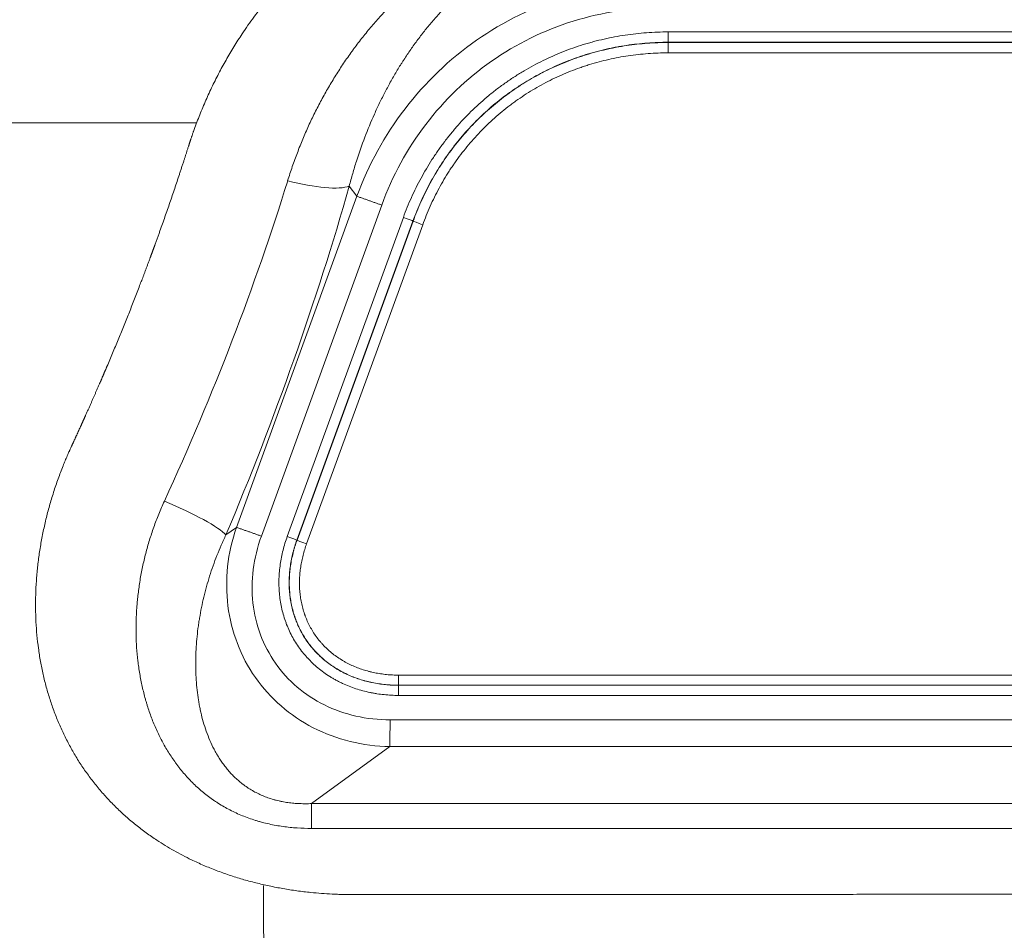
# Model space of a CAD drawing. Header units: millimetres. Extents: x 0 to 594, y 0 to 420.
# Tile 193 of 256: x 238 to 253, y 350 to 364. Entities that reach past the tile are written whole.
import ezdxf

# ---------------------------------------------------------------- set-up
doc = ezdxf.new("R2010")
doc.units = ezdxf.units.MM
doc.layers.add('1', color=7, linetype='Continuous', true_color=0xffffff)
doc.styles.add('Arial Unicode MS', font='txt')
doc.dimstyles.get("Standard").update_dxf_attribs({"dimtxt": 0.18, "dimasz": 0.18, "dimexe": 0.18, "dimexo": 0.0625, "dimgap": 0.09, "dimtad": 0, "dimtih": 1, "dimtoh": 1, "dimdec": 4, "dimzin": 0, "dimdsep": 46, "dimtxsty": 'Standard', "dimcen": 0.09, "dimadec": 0, "dimazin": 0, "dimtfac": 1, "dimtdec": 4, "dimtofl": 0, "dimtmove": 0, "dimatfit": 3, "dimfxl": 0, "dimtolj": 1, "dimtzin": 0, "dimarcsym": 0})

# ---------------------------------------------------------------- blocks, each defined once
blk = doc.blocks.new('_U0')
at = {"layer": '1', "color": 18, "lineweight": 13}
for p, q in [((147.657, 304.172), (147.657, 390.192)), ((305.847, 301.392), (305.847, 390.192)), ((147.657, 388.192), (198.852, 388.192)), ((305.847, 388.192), (254.652, 388.192))]:
    blk.add_line(p, q, dxfattribs=at)
at = {"layer": '1', "color": 18}
for points in [[(147.657, 388.192), (151.157, 389.13), (151.157, 387.254)], [(305.847, 388.192), (302.347, 387.254), (302.347, 389.13)]]:
    blk.add_solid(points, dxfattribs=at)
at = {"layer": '1', "color": 18, "linetype": 'Continuous', "lineweight": 13, "char_height": 3.5, "attachment_point": 7, "line_spacing_factor": 1.047437, "style": 'Arial Unicode MS'}
for s, insert in [('\\fArial Unicode MS|b0|i0;\\W1.0000;3.16', (200.537, 385.556)), ('\\fArial Unicode MS|b0|i0;\\W1.0000;LIFT POINT SPAN', (213.204, 385.556))]:
    blk.add_mtext(s, dxfattribs=dict(at, insert=insert))

msp = doc.modelspace()

# ---------------------------------------------------------------- linework, layer by layer
at = {"layer": '1', "color": 155, "linetype": 'Continuous', "lineweight": 13}
for p, q in [((263.993, 363.353), (247.769, 363.353)), ((247.769, 363.202), (263.993, 363.202)), ((247.769, 363.199), (247.769, 363.202)), ((263.992, 363.199), (247.769, 363.199)), ((247.768, 363.047), (263.992, 363.047)), ((243.102, 361.098), (243.214, 360.949)), ((243.214, 360.949), (241.451, 356.106)), ((241.817, 355.978), (243.579, 360.82)), ((243.894, 360.64), (242.196, 355.973)), ((242.336, 355.92), (244.035, 360.587)), ((244.037, 360.586), (242.338, 355.919)), ((242.478, 355.865), (244.177, 360.533)), ((244.037, 360.586), (244.035, 360.587)), ((241.451, 356.106), (241.298, 355.995)), ((242.338, 355.919), (242.336, 355.92)), ((260.047, 353.945), (243.823, 353.945)), ((243.824, 353.797), (260.048, 353.797)), ((243.824, 353.797), (243.824, 353.795)), ((260.048, 353.795), (243.824, 353.795)), ((243.824, 353.647), (260.048, 353.647)), ((260.11, 353.29), (243.699, 353.29)), ((242.551, 352.065), (243.698, 352.898)), ((243.698, 352.898), (260.109, 352.898)), ((260.658, 352.065), (242.551, 352.065)), ((242.549, 351.702), (260.656, 351.702))]:
    msp.add_line(p, q, dxfattribs=at)
for centre, major_axis, ratio, start_param, end_param in [((247.769, 363.351), (0, 0.15), 0.003491, 3.207915, 4.726352), ((247.769, 363.049), (0, -0.15), 0.003491, 3.207915, 4.726352), ((237.225, 358.327), (-5, -11.151), 0.298494, 1.539715, 1.959872), ((238.123, 357.996), (-4.935, -12.171), 0.28165, 1.520371, 1.940529), ((242.205, 361.43), (-0.962, 0.273), 0.245082, 1.63672, 2.836834), ((243.894, 360.638), (-0.141, 0.051), 0.014314, 3.195448, 4.713884), ((244.177, 360.535), (-0.141, 0.051), 0.014314, 0.053855, 1.572292), ((240.4, 356.326), (-0.921, 0.389), 0.149523, 3.440231, 4.779148), ((242.195, 355.971), (-0.141, 0.051), 0.014314, 3.195448, 4.713884), ((242.479, 355.867), (-0.141, 0.051), 0.014314, 0.053855, 1.572292), ((243.824, 353.947), (0, -0.15), 0.003491, 4.726352, 6.244788), ((243.824, 353.645), (0, 0.15), 0.003491, 4.726352, 6.244788), ((242.552, 351.113), (0, 1), 0.003491, 0.310669, 0.941033)]:
    msp.add_ellipse(centre, major_axis=major_axis, ratio=ratio, start_param=start_param, end_param=end_param, dxfattribs=at)
for points, knots in [([(332.998, 371.344), (332.737, 371.347), (332.131, 371.351), (331.184, 371.353), (330.164, 371.356), (329.165, 371.359), (327.765, 371.363), (325.995, 371.367), (323.764, 371.373), (321.541, 371.378), (319.344, 371.383), (317.267, 371.388), (315.318, 371.392), (313.506, 371.395), (311.878, 371.399), (310.387, 371.402), (307.308, 371.407), (302.515, 371.416), (290.286, 371.434), (275.481, 371.44), (258.167, 371.4), (244.052, 371.34), (231.434, 371.257), (220.314, 371.164), (210.692, 371.068), (201.074, 370.951), (191.461, 370.81), (183.779, 370.672), (178.024, 370.554), (174.191, 370.472), (170.36, 370.375), (166.545, 370.243), (162.805, 370.056), (159.199, 369.806), (156.382, 369.548), (154.302, 369.319), (152.839, 369.142), (151.242, 368.928), (149.577, 368.682), (147.852, 368.401), (146.099, 368.09), (144.199, 367.72), (142.007, 367.254), (139.509, 366.669), (136.69, 365.938), (133.68, 365.077), (130.486, 364.07), (127.505, 363.044), (125.605, 362.322), (124.818, 362.012)], [0, 0, 0, 0, 0.003721, 0.00868, 0.013542, 0.018304, 0.022968, 0.033571, 0.043626, 0.054881, 0.065359, 0.075059, 0.084591, 0.093231, 0.100978, 0.107868, 0.114557, 0.145018, 0.176424, 0.289481, 0.356777, 0.424073, 0.491369, 0.537252, 0.583136, 0.62902, 0.674902, 0.720772, 0.739113, 0.757449, 0.775791, 0.794145, 0.812296, 0.829653, 0.846177, 0.853043, 0.859807, 0.867433, 0.876285, 0.884099, 0.89267, 0.901997, 0.912079, 0.925067, 0.939123, 0.954248, 0.970443, 0.987707, 1, 1, 1, 1]), ([(332.987, 370.435), (332.896, 370.436), (332.76, 370.436), (332.579, 370.436), (331.761, 370.439), (330.262, 370.443), (322.994, 370.463), (310.639, 370.489), (296.104, 370.512), (284.475, 370.519), (275.754, 370.516), (267.033, 370.503), (258.311, 370.479), (249.59, 370.444), (240.869, 370.398), (232.147, 370.34), (223.426, 370.27), (214.706, 370.187), (205.988, 370.09), (197.273, 369.974), (190.015, 369.86), (184.212, 369.755), (180.588, 369.683), (177.69, 369.623), (174.793, 369.56), (171.173, 369.474), (166.835, 369.328), (162.503, 369.108), (158.181, 368.784), (153.875, 368.334), (150.306, 367.833), (147.466, 367.353), (144.637, 366.82), (141.124, 366.053), (136.951, 364.978), (133.512, 363.959), (130.786, 363.071), (129.115, 362.494), (128.125, 362.138), (127.81, 362.023)], [0, 0, 0, 0, 0.001316, 0.001976, 0.002636, 0.013193, 0.023751, 0.108212, 0.192672, 0.234902, 0.277133, 0.319363, 0.361593, 0.403823, 0.446054, 0.488284, 0.530514, 0.572745, 0.614975, 0.657205, 0.699435, 0.720551, 0.741666, 0.752223, 0.762781, 0.783896, 0.805011, 0.826126, 0.847241, 0.868356, 0.889472, 0.900029, 0.910587, 0.931702, 0.952817, 0.973932, 0.98449, 0.995047, 1, 1, 1, 1]), ([(247.138, 365.204), (247.062, 365.204), (246.912, 365.201), (246.69, 365.186), (246.469, 365.161), (246.251, 365.125), (246.036, 365.079), (245.894, 365.042), (245.805, 365.017), (245.788, 365.011), (245.761, 365.003), (245.753, 365.001), (245.735, 364.995), (245.691, 364.982), (245.648, 364.967), (245.544, 364.932), (245.476, 364.907), (245.342, 364.854), (245.21, 364.798), (245.017, 364.706), (244.829, 364.605), (244.707, 364.533), (244.617, 364.476), (244.588, 364.457), (244.551, 364.433), (244.543, 364.428), (244.528, 364.418), (244.506, 364.404), (244.484, 364.389), (244.412, 364.339), (244.355, 364.298), (244.243, 364.214), (244.188, 364.171), (244.081, 364.083), (244.028, 364.038), (243.924, 363.947), (243.873, 363.9), (243.774, 363.805), (243.725, 363.756), (243.628, 363.657), (243.534, 363.556), (243.397, 363.399), (243.31, 363.29), (243.245, 363.208), (243.224, 363.18), (243.198, 363.145), (243.192, 363.138), (243.182, 363.124), (243.166, 363.103), (243.109, 363.025), (243.059, 362.953), (242.981, 362.837), (242.943, 362.779), (242.869, 362.66), (242.797, 362.541), (242.694, 362.357), (242.597, 362.17), (242.506, 361.98), (242.421, 361.785), (242.342, 361.586), (242.268, 361.384), (242.223, 361.246), (242.201, 361.176)], [0, 0, 0, 0, 0.03125, 0.0625, 0.09375, 0.125, 0.15625, 0.1875, 0.1875, 0.195312, 0.195312, 0.199219, 0.199219, 0.203125, 0.21875, 0.21875, 0.25, 0.25, 0.28125, 0.3125, 0.34375, 0.375, 0.375, 0.390625, 0.390625, 0.394531, 0.394531, 0.398437, 0.40625, 0.40625, 0.4375, 0.4375, 0.46875, 0.46875, 0.5, 0.5, 0.53125, 0.53125, 0.5625, 0.5625, 0.59375, 0.625, 0.65625, 0.65625, 0.671875, 0.671875, 0.675781, 0.675781, 0.679687, 0.6875, 0.71875, 0.71875, 0.75, 0.75, 0.78125, 0.8125, 0.84375, 0.875, 0.90625, 0.9375, 0.96875, 1, 1, 1, 1]), ([(243.102, 361.098), (243.118, 361.16), (243.152, 361.282), (243.188, 361.402), (243.245, 361.58), (243.286, 361.697), (243.373, 361.926), (243.42, 362.039), (243.495, 362.205), (243.546, 362.315), (243.6, 362.423), (243.656, 362.53), (243.685, 362.583), (243.744, 362.689), (243.774, 362.741), (243.82, 362.818), (243.844, 362.857), (243.872, 362.901), (243.884, 362.92), (243.893, 362.933), (243.897, 362.94), (243.934, 362.996), (244.001, 363.096), (244.07, 363.193), (244.142, 363.289), (244.178, 363.336), (244.253, 363.429), (244.291, 363.474), (244.369, 363.564), (244.408, 363.608), (244.49, 363.695), (244.531, 363.738), (244.616, 363.822), (244.659, 363.863), (244.748, 363.943), (244.793, 363.983), (244.886, 364.06), (244.934, 364.098), (244.989, 364.14), (244.995, 364.145), (245.007, 364.154), (245.026, 364.168), (245.069, 364.199), (245.107, 364.226), (245.183, 364.278), (245.234, 364.311), (245.339, 364.376), (245.393, 364.407), (245.502, 364.467), (245.557, 364.495), (245.67, 364.549), (245.728, 364.575), (245.846, 364.624), (245.906, 364.647), (245.976, 364.671), (245.983, 364.673), (245.999, 364.679), (246.022, 364.686), (246.076, 364.704), (246.123, 364.718), (246.217, 364.745), (246.281, 364.761), (246.409, 364.789), (246.473, 364.801), (246.604, 364.822), (246.67, 364.831), (246.77, 364.841), (246.803, 364.844), (246.845, 364.847), (246.853, 364.847), (246.87, 364.848), (246.896, 364.85), (246.988, 364.855), (247.072, 364.856), (247.14, 364.855)], [0, 0, 0, 0, 0.03125, 0.0625, 0.0625, 0.125, 0.125, 0.1875, 0.1875, 0.21875, 0.25, 0.25, 0.28125, 0.28125, 0.3125, 0.3125, 0.328125, 0.335937, 0.339844, 0.339844, 0.34375, 0.34375, 0.375, 0.40625, 0.40625, 0.4375, 0.4375, 0.46875, 0.46875, 0.5, 0.5, 0.53125, 0.53125, 0.5625, 0.5625, 0.59375, 0.59375, 0.625, 0.625, 0.628906, 0.628906, 0.632812, 0.640625, 0.65625, 0.65625, 0.6875, 0.6875, 0.71875, 0.71875, 0.75, 0.75, 0.78125, 0.78125, 0.8125, 0.8125, 0.816406, 0.816406, 0.820313, 0.828125, 0.84375, 0.84375, 0.875, 0.875, 0.90625, 0.90625, 0.9375, 0.9375, 0.953125, 0.953125, 0.957031, 0.957031, 0.960938, 0.96875, 1, 1, 1, 1]), ([(242.729, 364.648), (242.721, 364.641), (242.707, 364.629), (242.686, 364.611), (242.665, 364.594), (242.637, 364.57), (242.601, 364.54), (242.546, 364.491), (242.477, 364.428), (242.386, 364.344), (242.289, 364.249), (242.185, 364.142), (242.05, 363.997), (241.889, 363.809), (241.706, 363.573), (241.548, 363.348), (241.413, 363.137), (241.298, 362.943), (241.189, 362.743), (241.087, 362.538), (240.992, 362.329), (240.919, 362.152), (240.863, 362.008), (240.835, 361.929), (240.817, 361.881), (240.811, 361.862), (240.805, 361.844), (240.798, 361.826), (240.792, 361.807), (240.787, 361.793), (240.783, 361.782), (240.781, 361.774), (240.778, 361.767), (240.776, 361.759), (240.773, 361.751), (240.77, 361.742), (240.767, 361.734), (240.765, 361.725), (240.762, 361.716), (240.759, 361.707), (240.756, 361.698), (240.753, 361.688), (240.75, 361.681), (240.749, 361.678)], [0, 0, 0, 0, 0.009081, 0.015626, 0.023236, 0.031251, 0.04694, 0.062503, 0.093737, 0.125005, 0.166613, 0.208274, 0.250008, 0.333213, 0.416496, 0.499997, 0.562422, 0.624858, 0.687363, 0.749996, 0.812489, 0.874995, 0.906245, 0.937497, 0.942669, 0.947856, 0.953057, 0.958273, 0.963504, 0.968749, 0.970786, 0.972884, 0.975043, 0.977263, 0.979545, 0.981887, 0.984291, 0.986757, 0.989283, 0.99187, 0.994519, 0.997229, 1, 1, 1, 1]), ([(247.707, 364.095), (247.215, 364.093), (246.727, 364.017), (245.799, 363.725), (245.36, 363.509), (244.568, 362.954), (244.214, 362.615), (243.623, 361.844), (243.384, 361.411), (243.214, 360.949)], [0, 0, 0, 0, 0.25, 0.25, 0.5, 0.5, 0.75, 0.75, 1, 1, 1, 1]), ([(243.579, 360.82), (243.734, 361.247), (243.952, 361.646), (244.494, 362.357), (244.819, 362.669), (245.547, 363.179), (245.951, 363.377), (246.804, 363.643), (247.254, 363.711), (247.708, 363.711)], [0, 0, 0, 0, 0.25, 0.25, 0.5, 0.5, 0.75, 0.75, 1, 1, 1, 1]), ([(247.769, 363.353), (247.664, 363.353), (247.453, 363.346), (247.244, 363.322), (247.037, 363.291), (246.934, 363.272), (246.78, 363.237), (246.729, 363.225), (246.652, 363.204), (246.627, 363.197), (246.589, 363.186), (246.576, 363.182), (246.551, 363.175), (246.538, 363.171), (246.424, 363.136), (246.325, 363.101), (246.13, 363.023), (246.034, 362.981), (245.893, 362.912), (245.8, 362.864), (245.662, 362.787), (245.572, 362.731), (245.517, 362.695), (245.506, 362.688), (245.484, 362.674), (245.45, 362.652), (245.418, 362.629), (245.353, 362.584), (245.268, 362.522), (245.186, 362.457), (245.065, 362.357), (244.909, 362.218), (244.764, 362.067), (244.66, 361.949), (244.626, 361.909), (244.576, 361.848), (244.551, 361.817), (244.522, 361.781), (244.51, 361.765), (244.502, 361.755), (244.498, 361.749), (244.462, 361.702), (244.4, 361.617), (244.341, 361.529), (244.256, 361.397), (244.203, 361.307), (244.103, 361.123), (244.056, 361.029), (243.97, 360.837), (243.931, 360.74), (243.894, 360.64)], [0, 0, 0, 0, 0.0625, 0.125, 0.125, 0.1875, 0.1875, 0.21875, 0.21875, 0.234375, 0.234375, 0.242187, 0.242187, 0.25, 0.25, 0.3125, 0.3125, 0.375, 0.375, 0.40625, 0.4375, 0.46875, 0.46875, 0.476562, 0.476562, 0.484375, 0.5, 0.5, 0.53125, 0.5625, 0.5625, 0.625, 0.6875, 0.6875, 0.71875, 0.71875, 0.734375, 0.742187, 0.746094, 0.746094, 0.75, 0.75, 0.78125, 0.8125, 0.8125, 0.875, 0.875, 0.9375, 0.9375, 1, 1, 1, 1]), ([(244.035, 360.587), (244.07, 360.683), (244.146, 360.871), (244.235, 361.052), (244.331, 361.229), (244.383, 361.316), (244.465, 361.443), (244.521, 361.527), (244.581, 361.609), (244.616, 361.655), (244.619, 361.66), (244.627, 361.67), (244.639, 361.685), (244.666, 361.72), (244.69, 361.75), (244.738, 361.809), (244.771, 361.847), (244.872, 361.961), (245.011, 362.106), (245.161, 362.24), (245.277, 362.336), (245.356, 362.399), (245.438, 362.459), (245.5, 362.503), (245.532, 362.524), (245.564, 362.545), (245.579, 362.556), (245.585, 362.559), (245.596, 362.566), (245.644, 362.597), (245.692, 362.627), (245.823, 362.705), (245.912, 362.753), (246.093, 362.842), (246.186, 362.882), (246.373, 362.957), (246.469, 362.991), (246.578, 363.025), (246.59, 363.028), (246.615, 363.036), (246.627, 363.039), (246.664, 363.05), (246.688, 363.057), (246.762, 363.077), (246.811, 363.089), (246.886, 363.106), (246.923, 363.114), (246.961, 363.122), (246.986, 363.127), (246.998, 363.129), (247.061, 363.141), (247.111, 363.149), (247.262, 363.172), (247.363, 363.183), (247.565, 363.198), (247.667, 363.202), (247.769, 363.202)], [0, 0, 0, 0, 0.0625, 0.125, 0.125, 0.1875, 0.1875, 0.21875, 0.25, 0.25, 0.253906, 0.253906, 0.257813, 0.265625, 0.28125, 0.28125, 0.3125, 0.3125, 0.375, 0.4375, 0.4375, 0.46875, 0.5, 0.5, 0.515625, 0.523438, 0.523438, 0.527344, 0.527344, 0.53125, 0.5625, 0.5625, 0.625, 0.625, 0.6875, 0.6875, 0.75, 0.75, 0.757812, 0.757812, 0.765625, 0.765625, 0.78125, 0.78125, 0.8125, 0.8125, 0.828125, 0.835937, 0.835937, 0.84375, 0.84375, 0.875, 0.875, 0.9375, 0.9375, 1, 1, 1, 1]), ([(247.769, 363.199), (247.667, 363.199), (247.565, 363.195), (247.363, 363.18), (247.262, 363.169), (247.112, 363.147), (247.062, 363.138), (246.987, 363.124), (246.962, 363.119), (246.912, 363.109), (246.887, 363.103), (246.763, 363.075), (246.665, 363.049), (246.555, 363.015), (246.543, 363.011), (246.519, 363.003), (246.483, 362.991), (246.446, 362.979), (246.375, 362.954), (246.327, 362.936), (246.187, 362.88), (246.094, 362.839), (245.914, 362.751), (245.825, 362.703), (245.695, 362.626), (245.609, 362.573), (245.514, 362.51), (245.462, 362.473), (245.442, 362.458), (245.431, 362.451), (245.401, 362.428), (245.38, 362.413), (245.32, 362.367), (245.28, 362.335), (245.163, 362.239), (245.088, 362.172), (244.943, 362.032), (244.804, 361.887), (244.676, 361.731), (244.584, 361.61), (244.551, 361.564), (244.514, 361.512), (244.507, 361.501), (244.496, 361.486), (244.475, 361.454), (244.454, 361.422), (244.385, 361.315), (244.334, 361.228), (244.237, 361.051), (244.193, 360.96), (244.11, 360.775), (244.071, 360.681), (244.037, 360.586)], [0, 0, 0, 0, 0.0625, 0.0625, 0.125, 0.125, 0.15625, 0.15625, 0.171875, 0.171875, 0.1875, 0.1875, 0.25, 0.25, 0.257812, 0.257812, 0.265625, 0.28125, 0.28125, 0.3125, 0.3125, 0.375, 0.375, 0.4375, 0.4375, 0.46875, 0.5, 0.507813, 0.507813, 0.515625, 0.515625, 0.53125, 0.53125, 0.5625, 0.5625, 0.625, 0.625, 0.6875, 0.75, 0.75, 0.78125, 0.785156, 0.789062, 0.789062, 0.796875, 0.8125, 0.8125, 0.875, 0.875, 0.9375, 0.9375, 1, 1, 1, 1]), ([(244.177, 360.533), (244.21, 360.625), (244.247, 360.715), (244.327, 360.893), (244.37, 360.981), (244.463, 361.152), (244.513, 361.236), (244.579, 361.339), (244.599, 361.369), (244.62, 361.4), (244.63, 361.415), (244.634, 361.42), (244.641, 361.43), (244.644, 361.435), (244.676, 361.48), (244.705, 361.52), (244.793, 361.636), (244.917, 361.786), (245.051, 361.926), (245.19, 362.061), (245.263, 362.125), (245.375, 362.218), (245.414, 362.248), (245.472, 362.293), (245.492, 362.308), (245.531, 362.336), (245.551, 362.351), (245.612, 362.393), (245.693, 362.447), (245.776, 362.498), (245.901, 362.572), (245.987, 362.618), (246.161, 362.703), (246.25, 362.742), (246.385, 362.796), (246.431, 362.813), (246.5, 362.837), (246.535, 362.849), (246.57, 362.861), (246.593, 362.868), (246.605, 362.872), (246.664, 362.89), (246.758, 362.917), (246.852, 362.94), (246.995, 362.972), (247.09, 362.99), (247.282, 363.019), (247.378, 363.029), (247.573, 363.044), (247.67, 363.047), (247.768, 363.047)], [0, 0, 0, 0, 0.0625, 0.0625, 0.125, 0.125, 0.1875, 0.1875, 0.203125, 0.210937, 0.210937, 0.214844, 0.214844, 0.21875, 0.21875, 0.25, 0.25, 0.3125, 0.375, 0.375, 0.4375, 0.4375, 0.46875, 0.46875, 0.484375, 0.484375, 0.5, 0.5, 0.53125, 0.5625, 0.5625, 0.625, 0.625, 0.6875, 0.6875, 0.71875, 0.71875, 0.734375, 0.742188, 0.742188, 0.75, 0.75, 0.78125, 0.8125, 0.8125, 0.875, 0.875, 0.9375, 0.9375, 1, 1, 1, 1]), ([(240.749, 361.678), (240.747, 361.671), (240.742, 361.656), (240.735, 361.634), (240.728, 361.612), (240.722, 361.591), (240.715, 361.571), (240.708, 361.55), (240.702, 361.531), (240.696, 361.511), (240.69, 361.492), (240.68, 361.463), (240.667, 361.423), (240.65, 361.371), (240.633, 361.32), (240.611, 361.252), (240.582, 361.166), (240.548, 361.063), (240.513, 360.96), (240.478, 360.857), (240.442, 360.754), (240.406, 360.65), (240.369, 360.547), (240.339, 360.461), (240.314, 360.392), (240.295, 360.34), (240.277, 360.288), (240.263, 360.25), (240.254, 360.226), (240.251, 360.216), (240.247, 360.206), (240.243, 360.196), (240.24, 360.186), (240.236, 360.176), (240.232, 360.165), (240.228, 360.154), (240.224, 360.144), (240.22, 360.133), (240.216, 360.122), (240.212, 360.111), (240.208, 360.099), (240.203, 360.088), (240.199, 360.076), (240.195, 360.065), (240.191, 360.053), (240.186, 360.041), (240.183, 360.033), (240.182, 360.029)], [0, 0, 0, 0, 0.013728, 0.027183, 0.040365, 0.053274, 0.06591, 0.078274, 0.090365, 0.102182, 0.113728, 0.125, 0.156189, 0.187419, 0.218689, 0.25, 0.312469, 0.374958, 0.437468, 0.5, 0.562468, 0.624956, 0.687467, 0.75, 0.781297, 0.812562, 0.843797, 0.875, 0.880894, 0.886864, 0.892911, 0.899033, 0.905232, 0.911506, 0.917857, 0.924284, 0.930787, 0.937366, 0.944021, 0.950752, 0.957559, 0.964442, 0.971402, 0.978437, 0.985549, 0.992736, 1, 1, 1, 1]), ([(240.182, 360.029), (240.179, 360.021), (240.173, 360.006), (240.165, 359.984), (240.157, 359.961), (240.148, 359.94), (240.14, 359.918), (240.132, 359.897), (240.125, 359.876), (240.117, 359.856), (240.109, 359.836), (240.102, 359.816), (240.092, 359.79), (240.08, 359.758), (240.065, 359.719), (240.05, 359.681), (240.028, 359.623), (239.998, 359.545), (239.961, 359.449), (239.923, 359.352), (239.885, 359.256), (239.846, 359.16), (239.808, 359.064), (239.769, 358.968), (239.729, 358.872), (239.69, 358.775), (239.649, 358.679), (239.609, 358.582), (239.58, 358.513), (239.563, 358.474), (239.559, 358.464), (239.554, 358.454), (239.55, 358.443), (239.546, 358.433), (239.541, 358.422), (239.537, 358.412), (239.532, 358.401), (239.527, 358.39), (239.523, 358.379), (239.518, 358.369), (239.513, 358.358), (239.509, 358.347), (239.504, 358.336), (239.499, 358.324), (239.494, 358.313), (239.489, 358.302), (239.485, 358.291), (239.48, 358.279), (239.475, 358.268), (239.47, 358.256), (239.465, 358.245), (239.46, 358.233), (239.455, 358.221), (239.449, 358.209), (239.446, 358.201), (239.444, 358.198)], [0, 0, 0, 0, 0.012463, 0.024731, 0.036804, 0.048682, 0.060364, 0.071851, 0.083143, 0.094239, 0.105141, 0.115847, 0.126358, 0.147363, 0.168405, 0.189482, 0.210596, 0.262973, 0.315532, 0.368271, 0.421191, 0.473163, 0.525327, 0.577685, 0.630236, 0.68298, 0.73592, 0.789054, 0.842383, 0.847971, 0.853597, 0.859261, 0.864963, 0.870703, 0.876481, 0.882296, 0.88815, 0.894042, 0.899971, 0.905938, 0.911944, 0.917987, 0.924068, 0.930187, 0.936344, 0.942539, 0.948772, 0.955043, 0.961351, 0.967698, 0.974082, 0.980505, 0.986965, 0.993464, 1, 1, 1, 1]), ([(239.444, 358.198), (239.441, 358.19), (239.435, 358.175), (239.425, 358.153), (239.415, 358.13), (239.406, 358.109), (239.396, 358.087), (239.387, 358.066), (239.378, 358.045), (239.369, 358.024), (239.36, 358.004), (239.351, 357.984), (239.342, 357.964), (239.333, 357.944), (239.321, 357.916), (239.305, 357.879), (239.285, 357.834), (239.264, 357.789), (239.249, 357.755), (239.239, 357.733), (239.234, 357.722), (239.23, 357.711), (239.225, 357.7), (239.22, 357.69), (239.215, 357.679), (239.21, 357.668), (239.205, 357.657), (239.2, 357.646), (239.195, 357.635), (239.19, 357.624), (239.185, 357.613), (239.18, 357.602), (239.175, 357.591), (239.17, 357.58), (239.165, 357.569), (239.16, 357.558), (239.155, 357.546), (239.15, 357.535), (239.145, 357.524), (239.14, 357.513), (239.135, 357.501), (239.129, 357.49), (239.124, 357.479), (239.119, 357.467), (239.114, 357.456), (239.108, 357.444), (239.103, 357.433), (239.098, 357.421), (239.093, 357.41), (239.087, 357.398), (239.082, 357.386), (239.077, 357.375), (239.071, 357.363), (239.066, 357.351), (239.06, 357.34), (239.055, 357.328), (239.05, 357.316), (239.044, 357.304), (239.041, 357.296), (239.039, 357.292)], [0, 0, 0, 0, 0.02489, 0.049478, 0.073764, 0.097747, 0.121429, 0.144808, 0.167885, 0.190659, 0.213132, 0.235302, 0.25717, 0.278736, 0.3, 0.34993, 0.399907, 0.44993, 0.5, 0.511815, 0.523665, 0.53555, 0.547471, 0.559426, 0.571417, 0.583442, 0.595503, 0.607599, 0.61973, 0.631896, 0.644098, 0.656334, 0.668606, 0.680912, 0.693254, 0.705631, 0.718043, 0.730491, 0.742973, 0.755491, 0.768043, 0.780631, 0.793254, 0.805912, 0.818605, 0.831334, 0.844097, 0.856896, 0.869729, 0.882598, 0.895502, 0.908442, 0.921416, 0.934425, 0.94747, 0.96055, 0.973665, 0.986815, 1, 1, 1, 1]), ([(239.039, 357.292), (239.035, 357.285), (239.029, 357.272), (239.02, 357.252), (239.013, 357.236), (239.005, 357.218), (238.996, 357.198), (238.985, 357.174), (238.974, 357.147), (238.96, 357.115), (238.945, 357.079), (238.93, 357.043), (238.908, 356.987), (238.878, 356.911), (238.842, 356.814), (238.796, 356.684), (238.744, 356.52), (238.688, 356.323), (238.64, 356.124), (238.599, 355.924), (238.566, 355.724), (238.54, 355.523), (238.522, 355.323), (238.513, 355.123), (238.511, 354.924), (238.517, 354.726), (238.531, 354.53), (238.553, 354.336), (238.583, 354.144), (238.621, 353.955), (238.668, 353.768), (238.722, 353.586), (238.785, 353.406), (238.855, 353.231), (238.934, 353.06), (239.02, 352.893), (239.114, 352.731), (239.216, 352.574), (239.325, 352.423), (239.442, 352.277), (239.566, 352.136), (239.697, 352.002), (239.834, 351.874), (239.979, 351.752), (240.13, 351.637), (240.274, 351.537), (240.41, 351.451), (240.535, 351.377), (240.663, 351.308), (240.808, 351.235), (240.972, 351.16), (241.156, 351.086), (241.345, 351.018), (241.537, 350.958), (241.733, 350.905), (241.931, 350.859), (242.132, 350.82), (242.336, 350.788), (242.524, 350.766), (242.696, 350.751), (242.826, 350.742), (242.93, 350.738), (242.986, 350.736), (243.021, 350.735), (243.034, 350.735), (243.047, 350.734), (243.06, 350.734), (243.073, 350.734), (243.084, 350.734), (243.094, 350.734), (243.102, 350.734), (243.111, 350.734), (243.12, 350.734), (243.13, 350.733), (243.141, 350.733), (243.152, 350.733), (243.16, 350.733), (243.164, 350.733)], [0, 0, 0, 0, 0.002417, 0.004524, 0.006322, 0.007811, 0.010453, 0.013056, 0.015623, 0.019492, 0.023386, 0.027303, 0.031245, 0.04166, 0.052073, 0.062491, 0.083392, 0.104212, 0.124978, 0.145851, 0.16667, 0.187465, 0.208367, 0.229186, 0.249952, 0.270826, 0.29165, 0.312457, 0.333361, 0.354193, 0.374986, 0.395867, 0.416699, 0.437517, 0.458431, 0.479263, 0.500047, 0.520942, 0.541773, 0.562579, 0.583497, 0.604319, 0.625083, 0.645953, 0.666768, 0.687569, 0.703265, 0.718899, 0.73449, 0.750056, 0.77089, 0.791703, 0.812541, 0.83342, 0.854233, 0.875026, 0.895802, 0.916615, 0.937511, 0.953127, 0.968755, 0.976571, 0.984377, 0.985677, 0.986977, 0.988279, 0.989581, 0.990884, 0.992189, 0.992959, 0.993789, 0.994677, 0.995624, 0.99663, 0.997694, 0.998818, 1, 1, 1, 1]), ([(240.397, 356.489), (240.368, 356.426), (240.341, 356.363), (240.289, 356.236), (240.241, 356.109), (240.177, 355.917), (240.122, 355.723), (240.092, 355.593), (240.064, 355.462), (240.052, 355.397), (240.03, 355.265), (240.021, 355.199), (240.009, 355.1), (240.005, 355.067), (240, 355.017), (239.999, 355), (239.997, 354.975), (239.996, 354.967), (239.995, 354.95), (239.989, 354.876), (239.982, 354.735), (239.982, 354.605), (239.984, 354.475), (239.987, 354.41), (239.996, 354.282), (240.002, 354.218), (240.017, 354.091), (240.026, 354.027), (240.047, 353.902), (240.059, 353.839), (240.087, 353.715), (240.102, 353.653), (240.122, 353.584), (240.124, 353.576), (240.129, 353.561), (240.135, 353.538), (240.151, 353.485), (240.166, 353.44), (240.197, 353.35), (240.219, 353.291), (240.267, 353.176), (240.293, 353.119), (240.348, 353.007), (240.377, 352.952), (240.439, 352.843), (240.472, 352.79), (240.525, 352.712), (240.543, 352.686), (240.571, 352.648), (240.58, 352.635), (240.594, 352.616), (240.599, 352.61), (240.609, 352.597), (240.653, 352.541), (240.699, 352.487), (240.785, 352.394), (240.83, 352.349), (240.924, 352.263), (240.973, 352.222), (241.05, 352.163), (241.076, 352.144), (241.116, 352.116), (241.136, 352.102), (241.157, 352.088), (241.171, 352.079), (241.178, 352.075), (241.241, 352.035), (241.298, 352.002), (241.416, 351.941), (241.476, 351.913), (241.6, 351.863), (241.664, 351.84), (241.746, 351.814), (241.77, 351.807), (241.795, 351.8), (241.812, 351.795), (241.82, 351.793), (241.862, 351.782), (241.896, 351.774), (241.997, 351.752), (242.065, 351.739), (242.201, 351.72), (242.27, 351.713), (242.409, 351.704), (242.479, 351.702), (242.549, 351.702)], [0, 0, 0, 0, 0.03125, 0.03125, 0.0625, 0.09375, 0.125, 0.15625, 0.15625, 0.1875, 0.1875, 0.21875, 0.21875, 0.234375, 0.234375, 0.242187, 0.242187, 0.246094, 0.246094, 0.25, 0.28125, 0.3125, 0.3125, 0.34375, 0.34375, 0.375, 0.375, 0.40625, 0.40625, 0.4375, 0.4375, 0.46875, 0.46875, 0.472656, 0.472656, 0.476562, 0.484375, 0.5, 0.5, 0.53125, 0.53125, 0.5625, 0.5625, 0.59375, 0.59375, 0.625, 0.625, 0.640625, 0.640625, 0.648437, 0.648437, 0.652344, 0.652344, 0.65625, 0.6875, 0.6875, 0.71875, 0.71875, 0.75, 0.75, 0.765625, 0.765625, 0.773437, 0.777344, 0.777344, 0.78125, 0.78125, 0.8125, 0.8125, 0.84375, 0.84375, 0.875, 0.875, 0.882812, 0.886719, 0.886719, 0.890625, 0.890625, 0.90625, 0.90625, 0.9375, 0.9375, 0.96875, 0.96875, 1, 1, 1, 1]), ([(241.451, 356.106), (241.322, 355.732), (241.28, 355.336), (241.375, 354.578), (241.513, 354.218), (241.944, 353.603), (242.235, 353.35), (242.915, 353.001), (243.302, 352.905), (243.698, 352.898)], [0, 0, 0, 0, 0.25, 0.25, 0.5, 0.5, 0.75, 0.75, 1, 1, 1, 1]), ([(242.551, 352.065), (242.522, 352.064), (242.493, 352.063), (242.435, 352.063), (242.407, 352.064), (242.349, 352.066), (242.32, 352.068), (242.263, 352.073), (242.234, 352.076), (242.177, 352.084), (242.148, 352.089), (242.116, 352.096), (242.113, 352.096), (242.106, 352.098), (242.102, 352.098), (242.091, 352.101), (242.07, 352.105), (242.042, 352.112), (242.021, 352.118), (242.007, 352.121), (242, 352.123), (241.979, 352.129), (241.938, 352.142), (241.898, 352.156), (241.82, 352.186), (241.77, 352.209), (241.698, 352.247), (241.674, 352.261), (241.645, 352.279), (241.639, 352.282), (241.628, 352.29), (241.611, 352.301), (241.583, 352.32), (241.562, 352.335), (241.546, 352.347), (241.54, 352.351), (241.53, 352.359), (241.525, 352.364), (241.499, 352.384), (241.479, 352.401), (241.441, 352.435), (241.423, 352.453), (241.387, 352.488), (241.37, 352.507), (241.337, 352.544), (241.321, 352.563), (241.29, 352.601), (241.275, 352.621), (241.246, 352.66), (241.232, 352.681), (241.204, 352.721), (241.191, 352.742), (241.175, 352.768), (241.172, 352.774), (241.166, 352.784), (241.157, 352.8), (241.148, 352.816), (241.13, 352.848), (241.119, 352.87), (241.087, 352.935), (241.067, 352.979), (241.031, 353.067), (241.014, 353.112), (240.983, 353.203), (240.97, 353.249), (240.944, 353.342), (240.933, 353.389), (240.918, 353.46), (240.913, 353.484), (240.906, 353.52), (240.903, 353.538), (240.9, 353.556), (240.898, 353.568), (240.897, 353.574), (240.888, 353.629), (240.882, 353.677), (240.871, 353.775), (240.867, 353.824), (240.86, 353.922), (240.858, 353.972), (240.855, 354.071), (240.855, 354.121), (240.856, 354.221), (240.858, 354.271), (240.864, 354.371), (240.867, 354.422), (240.877, 354.523), (240.882, 354.574), (240.892, 354.651), (240.896, 354.677), (240.901, 354.709), (240.902, 354.715), (240.903, 354.728), (240.904, 354.735), (240.908, 354.754), (240.918, 354.818), (240.93, 354.882), (240.951, 354.985), (240.973, 355.087), (241.013, 355.24), (241.058, 355.392), (241.109, 355.544), (241.166, 355.695), (241.228, 355.845), (241.274, 355.945), (241.298, 355.995)], [0, 0, 0, 0, 0.015625, 0.015625, 0.03125, 0.03125, 0.046875, 0.046875, 0.0625, 0.0625, 0.078125, 0.078125, 0.080078, 0.080078, 0.082031, 0.082031, 0.085938, 0.09375, 0.097656, 0.097656, 0.101563, 0.101563, 0.109375, 0.125, 0.125, 0.15625, 0.15625, 0.171875, 0.171875, 0.175781, 0.175781, 0.179688, 0.1875, 0.195313, 0.195313, 0.199219, 0.199219, 0.203125, 0.203125, 0.21875, 0.21875, 0.234375, 0.234375, 0.25, 0.25, 0.265625, 0.265625, 0.28125, 0.28125, 0.296875, 0.296875, 0.3125, 0.3125, 0.316406, 0.316406, 0.320313, 0.328125, 0.328125, 0.34375, 0.34375, 0.375, 0.375, 0.40625, 0.40625, 0.4375, 0.4375, 0.46875, 0.46875, 0.484375, 0.484375, 0.492188, 0.496094, 0.496094, 0.5, 0.5, 0.53125, 0.53125, 0.5625, 0.5625, 0.59375, 0.59375, 0.625, 0.625, 0.65625, 0.65625, 0.6875, 0.6875, 0.71875, 0.71875, 0.734375, 0.734375, 0.738281, 0.738281, 0.742187, 0.742187, 0.75, 0.78125, 0.78125, 0.8125, 0.84375, 0.875, 0.90625, 0.9375, 0.96875, 1, 1, 1, 1]), ([(243.699, 353.29), (243.359, 353.29), (243.028, 353.365), (242.449, 353.651), (242.203, 353.861), (241.842, 354.376), (241.729, 354.68), (241.658, 355.321), (241.7, 355.658), (241.817, 355.978)], [0, 0, 0, 0, 0.25, 0.25, 0.5, 0.5, 0.75, 0.75, 1, 1, 1, 1]), ([(242.196, 355.973), (242.184, 355.94), (242.161, 355.873), (242.142, 355.805), (242.125, 355.737), (242.117, 355.703), (242.104, 355.634), (242.098, 355.6), (242.088, 355.53), (242.084, 355.495), (242.077, 355.425), (242.075, 355.39), (242.074, 355.35), (242.074, 355.346), (242.074, 355.337), (242.074, 355.323), (242.073, 355.292), (242.074, 355.266), (242.075, 355.213), (242.077, 355.178), (242.083, 355.109), (242.087, 355.074), (242.097, 355.005), (242.104, 354.971), (242.118, 354.903), (242.126, 354.869), (242.145, 354.801), (242.156, 354.768), (242.174, 354.718), (242.18, 354.701), (242.188, 354.68), (242.189, 354.676), (242.193, 354.668), (242.198, 354.656), (242.203, 354.643), (242.22, 354.603), (242.25, 354.539), (242.301, 354.447), (242.358, 354.359), (242.4, 354.303), (242.433, 354.261), (242.445, 354.248), (242.462, 354.228), (242.471, 354.218), (242.48, 354.208), (242.486, 354.201), (242.489, 354.198), (242.516, 354.169), (242.541, 354.143), (242.592, 354.095), (242.618, 354.072), (242.672, 354.027), (242.7, 354.005), (242.757, 353.964), (242.786, 353.944), (242.831, 353.916), (242.853, 353.902), (242.88, 353.887), (242.892, 353.88), (242.9, 353.876), (242.904, 353.874), (242.923, 353.863), (242.939, 353.855), (242.97, 353.839), (242.986, 353.831), (243.034, 353.809), (243.067, 353.795), (243.132, 353.769), (243.165, 353.757), (243.232, 353.735), (243.265, 353.725), (243.334, 353.706), (243.368, 353.698), (243.407, 353.69), (243.411, 353.689), (243.42, 353.687), (243.433, 353.685), (243.464, 353.679), (243.49, 353.674), (243.542, 353.666), (243.577, 353.662), (243.648, 353.655), (243.683, 353.652), (243.754, 353.648), (243.789, 353.647), (243.824, 353.647)], [0, 0, 0, 0, 0.03125, 0.0625, 0.0625, 0.09375, 0.09375, 0.125, 0.125, 0.15625, 0.15625, 0.1875, 0.1875, 0.191406, 0.191406, 0.195313, 0.203125, 0.21875, 0.21875, 0.25, 0.25, 0.28125, 0.28125, 0.3125, 0.3125, 0.34375, 0.34375, 0.375, 0.375, 0.390625, 0.390625, 0.394531, 0.394531, 0.398438, 0.40625, 0.40625, 0.4375, 0.46875, 0.5, 0.53125, 0.53125, 0.546875, 0.546875, 0.554688, 0.558594, 0.558594, 0.5625, 0.5625, 0.59375, 0.59375, 0.625, 0.625, 0.65625, 0.65625, 0.6875, 0.6875, 0.703125, 0.710938, 0.714844, 0.714844, 0.71875, 0.71875, 0.734375, 0.734375, 0.75, 0.75, 0.78125, 0.78125, 0.8125, 0.8125, 0.84375, 0.84375, 0.875, 0.875, 0.878906, 0.878906, 0.882813, 0.890625, 0.90625, 0.90625, 0.9375, 0.9375, 0.96875, 0.96875, 1, 1, 1, 1]), ([(243.824, 353.795), (243.823, 353.795), (243.823, 353.795), (243.822, 353.795), (243.82, 353.795), (243.817, 353.795), (243.81, 353.795), (243.796, 353.795), (243.767, 353.796), (243.743, 353.797), (243.695, 353.799), (243.662, 353.802), (243.598, 353.808), (243.566, 353.812), (243.502, 353.822), (243.47, 353.828), (243.407, 353.841), (243.375, 353.848), (243.313, 353.865), (243.282, 353.874), (243.221, 353.894), (243.191, 353.905), (243.131, 353.928), (243.101, 353.941), (243.043, 353.968), (243.014, 353.982), (242.982, 354), (242.978, 354.002), (242.971, 354.005), (242.967, 354.007), (242.957, 354.013), (242.936, 354.025), (242.915, 354.038), (242.874, 354.064), (242.847, 354.082), (242.795, 354.119), (242.769, 354.139), (242.72, 354.179), (242.696, 354.201), (242.649, 354.245), (242.626, 354.268), (242.601, 354.295), (242.598, 354.297), (242.593, 354.304), (242.585, 354.313), (242.566, 354.334), (242.55, 354.352), (242.52, 354.39), (242.482, 354.441), (242.429, 354.522), (242.383, 354.606), (242.355, 354.664), (242.34, 354.701), (242.335, 354.713), (242.33, 354.724), (242.327, 354.731), (242.32, 354.75), (242.313, 354.769), (242.297, 354.815), (242.287, 354.846), (242.27, 354.907), (242.263, 354.939), (242.249, 355.001), (242.244, 355.032), (242.235, 355.095), (242.231, 355.127), (242.226, 355.191), (242.224, 355.223), (242.223, 355.271), (242.223, 355.287), (242.223, 355.311), (242.223, 355.319), (242.223, 355.336), (242.223, 355.344), (242.225, 355.384), (242.227, 355.416), (242.233, 355.481), (242.236, 355.513), (242.246, 355.576), (242.251, 355.608), (242.264, 355.671), (242.271, 355.703), (242.283, 355.75), (242.287, 355.765), (242.296, 355.797), (242.3, 355.812), (242.315, 355.859), (242.325, 355.889), (242.336, 355.92)], [0, 0, 0, 0, 0.000488, 0.000488, 0.000977, 0.001953, 0.003906, 0.007813, 0.015625, 0.03125, 0.03125, 0.0625, 0.0625, 0.09375, 0.09375, 0.125, 0.125, 0.15625, 0.15625, 0.1875, 0.1875, 0.21875, 0.21875, 0.25, 0.25, 0.28125, 0.28125, 0.285156, 0.285156, 0.289062, 0.289062, 0.296875, 0.3125, 0.3125, 0.34375, 0.34375, 0.375, 0.375, 0.40625, 0.40625, 0.4375, 0.4375, 0.441406, 0.441406, 0.445312, 0.453125, 0.46875, 0.46875, 0.5, 0.53125, 0.5625, 0.59375, 0.59375, 0.601563, 0.605469, 0.605469, 0.609375, 0.625, 0.625, 0.65625, 0.65625, 0.6875, 0.6875, 0.71875, 0.71875, 0.75, 0.75, 0.78125, 0.78125, 0.796875, 0.796875, 0.804688, 0.804688, 0.8125, 0.8125, 0.84375, 0.84375, 0.875, 0.875, 0.90625, 0.90625, 0.9375, 0.9375, 0.953125, 0.953125, 0.96875, 0.96875, 1, 1, 1, 1]), ([(242.338, 355.919), (242.327, 355.888), (242.317, 355.857), (242.302, 355.811), (242.295, 355.788), (242.289, 355.764), (242.285, 355.749), (242.283, 355.741), (242.273, 355.702), (242.266, 355.67), (242.253, 355.607), (242.247, 355.575), (242.238, 355.512), (242.234, 355.48), (242.229, 355.416), (242.227, 355.384), (242.225, 355.335), (242.225, 355.315), (242.225, 355.295), (242.225, 355.287), (242.225, 355.283), (242.225, 355.271), (242.225, 355.263), (242.226, 355.222), (242.228, 355.19), (242.233, 355.126), (242.237, 355.094), (242.246, 355.031), (242.252, 355), (242.265, 354.937), (242.272, 354.906), (242.285, 354.859), (242.292, 354.836), (242.301, 354.809), (242.305, 354.798), (242.308, 354.79), (242.309, 354.786), (242.321, 354.752), (242.344, 354.692), (242.385, 354.605), (242.432, 354.521), (242.467, 354.468), (242.503, 354.415), (242.523, 354.389), (242.548, 354.358), (242.553, 354.352), (242.564, 354.339), (242.569, 354.333), (242.585, 354.315), (242.596, 354.303), (242.629, 354.267), (242.651, 354.245), (242.698, 354.201), (242.722, 354.18), (242.771, 354.139), (242.822, 354.1), (242.883, 354.06), (242.917, 354.038), (242.928, 354.032), (242.931, 354.03), (242.938, 354.026), (242.941, 354.024), (242.959, 354.014), (242.973, 354.006), (243.016, 353.983), (243.044, 353.969), (243.103, 353.942), (243.132, 353.929), (243.192, 353.906), (243.222, 353.895), (243.283, 353.875), (243.314, 353.866), (243.353, 353.856), (243.361, 353.854), (243.377, 353.85), (243.385, 353.848), (243.408, 353.842), (243.424, 353.839), (243.472, 353.829), (243.503, 353.823), (243.567, 353.814), (243.599, 353.81), (243.663, 353.803), (243.695, 353.801), (243.743, 353.798), (243.767, 353.798), (243.795, 353.797), (243.81, 353.797), (243.817, 353.797), (243.82, 353.797), (243.822, 353.797), (243.823, 353.797), (243.823, 353.797), (243.824, 353.797), (243.824, 353.797)], [0, 0, 0, 0, 0.03125, 0.03125, 0.046875, 0.054687, 0.054687, 0.0625, 0.0625, 0.09375, 0.09375, 0.125, 0.125, 0.15625, 0.15625, 0.1875, 0.1875, 0.203125, 0.207031, 0.207031, 0.210937, 0.210937, 0.21875, 0.21875, 0.25, 0.25, 0.28125, 0.28125, 0.3125, 0.3125, 0.34375, 0.34375, 0.359375, 0.367188, 0.371094, 0.371094, 0.375, 0.375, 0.40625, 0.4375, 0.46875, 0.5, 0.5, 0.53125, 0.53125, 0.539063, 0.539063, 0.546875, 0.546875, 0.5625, 0.5625, 0.59375, 0.59375, 0.625, 0.625, 0.65625, 0.6875, 0.695313, 0.695313, 0.699219, 0.699219, 0.703125, 0.703125, 0.71875, 0.71875, 0.75, 0.75, 0.78125, 0.78125, 0.8125, 0.8125, 0.84375, 0.84375, 0.851563, 0.851563, 0.859375, 0.859375, 0.875, 0.875, 0.90625, 0.90625, 0.9375, 0.9375, 0.96875, 0.96875, 0.984375, 0.992188, 0.996094, 0.998047, 0.999023, 0.999512, 0.999756, 0.999756, 1, 1, 1, 1]), ([(243.823, 353.945), (243.794, 353.945), (243.765, 353.945), (243.706, 353.948), (243.677, 353.95), (243.619, 353.956), (243.59, 353.96), (243.532, 353.968), (243.503, 353.973), (243.46, 353.982), (243.439, 353.987), (243.417, 353.992), (243.403, 353.996), (243.396, 353.997), (243.36, 354.007), (243.332, 354.015), (243.277, 354.033), (243.249, 354.042), (243.195, 354.063), (243.168, 354.075), (243.115, 354.099), (243.089, 354.112), (243.05, 354.132), (243.031, 354.143), (243.012, 354.154), (243.002, 354.16), (242.999, 354.162), (242.993, 354.165), (242.99, 354.167), (242.962, 354.185), (242.913, 354.217), (242.866, 354.252), (242.821, 354.289), (242.8, 354.308), (242.757, 354.348), (242.736, 354.369), (242.706, 354.401), (242.697, 354.412), (242.682, 354.429), (242.677, 354.434), (242.668, 354.445), (242.663, 354.451), (242.64, 354.48), (242.623, 354.503), (242.589, 354.551), (242.558, 354.6), (242.516, 354.676), (242.491, 354.728), (242.474, 354.769), (242.466, 354.789), (242.457, 354.813), (242.453, 354.823), (242.451, 354.83), (242.45, 354.834), (242.439, 354.865), (242.43, 354.893), (242.415, 354.95), (242.408, 354.978), (242.397, 355.035), (242.392, 355.063), (242.384, 355.121), (242.381, 355.15), (242.376, 355.208), (242.374, 355.241), (242.374, 355.274), (242.374, 355.281), (242.374, 355.285), (242.374, 355.296), (242.374, 355.303), (242.374, 355.325), (242.375, 355.34), (242.376, 355.384), (242.378, 355.413), (242.384, 355.471), (242.387, 355.499), (242.396, 355.557), (242.401, 355.585), (242.413, 355.642), (242.419, 355.67), (242.434, 355.726), (242.449, 355.782), (242.468, 355.838), (242.478, 355.865)], [0, 0, 0, 0, 0.03125, 0.03125, 0.0625, 0.0625, 0.09375, 0.09375, 0.125, 0.125, 0.140625, 0.148437, 0.148437, 0.15625, 0.15625, 0.1875, 0.1875, 0.21875, 0.21875, 0.25, 0.25, 0.28125, 0.28125, 0.296875, 0.304687, 0.304687, 0.308594, 0.308594, 0.3125, 0.3125, 0.34375, 0.375, 0.375, 0.40625, 0.40625, 0.4375, 0.4375, 0.453125, 0.453125, 0.460938, 0.460938, 0.46875, 0.46875, 0.5, 0.5, 0.53125, 0.5625, 0.59375, 0.59375, 0.609375, 0.617188, 0.621094, 0.621094, 0.625, 0.625, 0.65625, 0.65625, 0.6875, 0.6875, 0.71875, 0.71875, 0.75, 0.75, 0.78125, 0.785156, 0.785156, 0.789063, 0.789063, 0.796875, 0.796875, 0.8125, 0.8125, 0.84375, 0.84375, 0.875, 0.875, 0.90625, 0.90625, 0.9375, 0.9375, 0.96875, 1, 1, 1, 1]), ([(241.852, 349.917), (241.851, 349.965), (241.851, 350.013), (241.851, 350.076), (241.851, 350.098), (241.851, 350.121), (241.85, 350.132), (241.85, 350.136), (241.85, 350.143), (241.85, 350.177), (241.85, 350.271), (241.849, 350.363), (241.848, 350.57), (241.848, 350.718), (241.847, 350.869)], [0, 0, 0, 0, 0.15812, 0.15812, 0.206682, 0.230963, 0.230963, 0.243104, 0.243104, 0.255245, 0.35237, 0.54662, 0.54662, 1, 1, 1, 1]), ([(243.164, 350.733), (243.252, 350.733), (243.42, 350.733), (243.66, 350.733), (243.873, 350.733), (244.061, 350.733), (244.349, 350.733), (244.759, 350.733), (245.459, 350.733), (246.355, 350.733), (247.287, 350.734), (248.112, 350.734), (248.824, 350.735), (249.422, 350.736), (249.908, 350.737), (250.281, 350.737), (250.708, 350.738), (251.189, 350.738), (251.947, 350.739), (252.837, 350.741), (253.924, 350.742), (254.929, 350.744), (255.889, 350.745), (256.71, 350.745), (257.422, 350.746), (257.961, 350.746), (258.336, 350.746), (258.556, 350.746), (258.769, 350.746), (258.976, 350.746), (259.166, 350.746), (259.35, 350.746), (259.538, 350.746), (259.751, 350.746), (259.991, 350.745), (260.159, 350.745), (260.247, 350.745)], [0, 0, 0, 0, 0.015522, 0.029533, 0.042033, 0.053022, 0.0625, 0.092621, 0.125, 0.185417, 0.25, 0.288634, 0.3303, 0.375, 0.393725, 0.415587, 0.440587, 0.468725, 0.5, 0.573609, 0.625, 0.691058, 0.75, 0.793567, 0.835233, 0.875, 0.88823, 0.901095, 0.913595, 0.92573, 0.9375, 0.94698, 0.957969, 0.970469, 0.98448, 1, 1, 1, 1])]:
    msp.add_open_spline(points, degree=3, knots=knots, dxfattribs=at)
for points, degree in [([(240.872, 362.023), (239.928, 362.023), (238.983, 362.023), (238.039, 362.023)], 3), ([(243.579, 360.82), (243.214, 360.949)], 1), ([(241.817, 355.978), (241.451, 356.106)], 1), ([(243.699, 353.29), (243.698, 352.898)], 1)]:
    msp.add_open_spline(points, degree=degree, dxfattribs=at)

# ---------------------------------------------------------------- dimensions: what is measured, and where the dimension line sits
at = {"layer": '1', "color": 18, "linetype": 'Continuous', "lineweight": 13}
dim = msp.add_linear_dim(base=(305.847, 388.192), p1=(147.657, 304.172), p2=(305.847, 301.392), text=' <> \\fArial Unicode MS|b0|i0;\\C18;{\\H1.00x;\\fArial Unicode MS|b0|i0;LIFT POINT SPAN\\fArial Unicode MS|b0|i0;}\\C18;', dimstyle='Standard', override={"dimtxt": 3.5, "dimasz": 3.5, "dimexe": 2, "dimexo": 0, "dimgap": 1.5, "dimtih": 1, "dimtoh": 1, "dimdec": 2, "dimlfac": 0.02, "dimdsep": 46, "dimlunit": 2, "dimtxsty": 'Arial Unicode MS', "dimsah": 1, "dimse1": 0, "dimse2": 0, "dimsd1": 0, "dimsd2": 0, "dimclrd": 18, "dimclre": 18, "dimclrt": 18, "dimtol": 0, "dimtm": -0.1, "dimtfac": 1, "dimtdec": 2, "dimtofl": 1, "dimtmove": 0, "dimlwd": 13, "dimlwe": 13}, dxfattribs=at)
dim.commit()
dim.dimension.update_dxf_attribs({"geometry": '_U0', "text_midpoint": (226.752, 388.192), "dimtype": 160})

doc.saveas('drawing.dxf')
